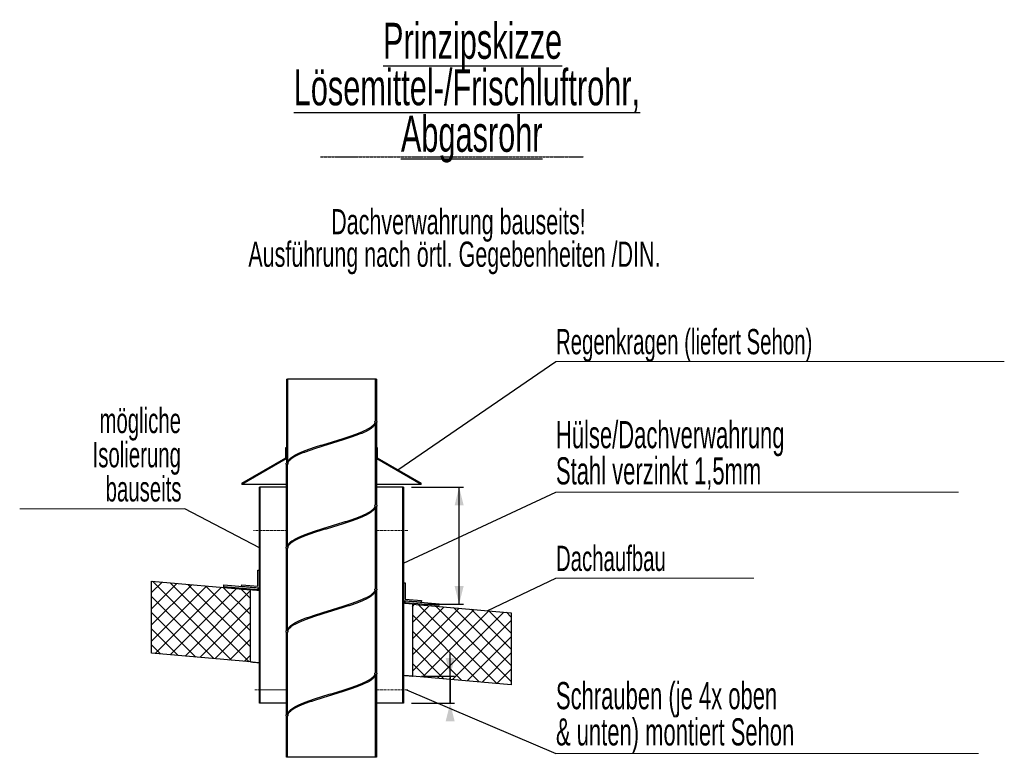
# Model space of a CAD drawing. Header units: millimetres. Extents: x 250 to 59450, y 0 to 41800.
# Tile 9 of 11: x 36701 to 44911, y 19590 to 25737. Entities that reach past the tile are written whole.
import ezdxf

# ---------------------------------------------------------------- set-up
doc = ezdxf.new("R2010")
doc.units = ezdxf.units.MM
doc.header["$LTSCALE"] = 50
doc.linetypes.add('CENTER', pattern=[10.16, 6.35, -1.27, 1.27, -1.27])
doc.linetypes.add('CENTERX2', pattern=[20.32, 12.7, -2.54, 2.54, -2.54])
doc.layers.add('MASS', color=29, linetype='Continuous')
doc.layers.add('SCHNITT', color=5, linetype='CENTER')
doc.styles.add('SLDTEXTSTYLE0', font='TXT', dxfattribs={"width": 0.605})
doc.styles.add('SLDTEXTSTYLE1', font='TXT', dxfattribs={"width": 0.638186})
doc.dimstyles.new('SLDDIMSTYLE0', dxfattribs={"dimtxt": 0.18, "dimasz": 100, "dimexe": 0, "dimexo": 0.0625, "dimgap": 0, "dimtad": 0, "dimtih": 1, "dimtoh": 1, "dimdec": 0, "dimrnd": 1e-09, "dimzin": 0, "dimdsep": 46, "dimtxsty": 'Standard', "dimsah": 1, "dimcen": 0.09, "dimadec": 0, "dimazin": 0, "dimtfac": 100, "dimtdec": 0, "dimtofl": 0, "dimtmove": 0, "dimatfit": 3, "dimfxl": 1, "dimfrac": 2, "dimtolj": 1, "dimtzin": 0, "dimarcsym": 0})

# ---------------------------------------------------------------- blocks, each defined once
blk = doc.blocks.new('SW_BLOCK_DIMENSION_6')
at = {"layer": 'MASS', "color": 0}
for p, q in [((197, 788), (197, 7038)), ((-7803, 788), (1447, 788)), ((197, 788), (197, -6792)), ((197, -6792), (197, 333)), ((-10503, -6792), (1447, -6792))]:
    blk.add_line(p, q, dxfattribs=at)
for points in [[(197, 788), (1447, 5788), (-1053, 5788)], [(197, -6792), (-1053, -11792), (1447, -11792)]]:
    blk.add_solid(points, dxfattribs=at)
at = {"layer": 'MASS', "color": 0, "char_height": 132.3, "attachment_point": 1, "rotation": 90, "style": 'SLDTEXTSTYLE0'}
for s, insert in [('min.', (-171, 0)), ('150', (27, 20))]:
    blk.add_mtext(s, dxfattribs=dict(at, insert=insert))
blk = doc.blocks.new('SW_BLOCK_DIMENSION_7')
at = {"layer": 'MASS', "color": 0}
for p, q in [((-13195, 32247), (1250, 32247)), ((0, -173), (0, 32247)), ((-10495, -173), (1250, -173))]:
    blk.add_line(p, q, dxfattribs=at)
for points in [[(0, 32247), (-1250, 27247), (1250, 27247)], [(0, -173), (1250, 4827), (-1250, 4827)]]:
    blk.add_solid(points, dxfattribs=at)
at = {"layer": 'MASS', "color": 0, "char_height": 132.3, "attachment_point": 1, "rotation": 90, "style": 'SLDTEXTSTYLE0'}
for s, insert in [('min.', (-171, 0)), ('400', (-171, 333))]:
    blk.add_mtext(s, dxfattribs=dict(at, insert=insert))
blk = doc.blocks.new('SW_NOTE_0_18')
at = {"color": 0, "linetype": 'Continuous', "lineweight": 0}
blk.add_line((117504, 0), (0, 0), dxfattribs=at)
at = {"color": 0, "linetype": 'Continuous', "lineweight": 0, "char_height": 7553.85, "attachment_point": 1, "style": 'SLDTEXTSTYLE0'}
for s, insert in [('Schrauben (je 4x oben', (25, 19809)), ('& unten) montiert Sehon', (25, 9737))]:
    blk.add_mtext(s, dxfattribs=dict(at, insert=insert))
blk = doc.blocks.new('SW_NOTE_0_19')
at = {"color": 0, "linetype": 'Continuous', "lineweight": 0}
blk.add_line((55018, 0), (0, 0), dxfattribs=at)
at = {"color": 0, "linetype": 'Continuous', "lineweight": 0, "insert": (25, 9024), "char_height": 7000, "attachment_point": 1, "style": 'SLDTEXTSTYLE0'}
blk.add_mtext('Dachaufbau', dxfattribs=at)
blk = doc.blocks.new('SW_NOTE_0_20')
at = {"color": 0, "linetype": 'Continuous', "lineweight": 0}
blk.add_line((111908, 0), (0, 0), dxfattribs=at)
at = {"color": 0, "linetype": 'Continuous', "lineweight": 0, "char_height": 7553.85, "attachment_point": 1, "style": 'SLDTEXTSTYLE0'}
for s, insert in [('Hülse/Dachverwahrung', (25, 19810)), ('Stahl verzinkt 1,5mm', (25, 9738))]:
    blk.add_mtext(s, dxfattribs=dict(at, insert=insert))
blk = doc.blocks.new('SW_NOTE_0_21')
at = {"color": 0, "linetype": 'Continuous', "lineweight": 0}
blk.add_line((124648, 0), (0, 0), dxfattribs=at)
at = {"color": 0, "linetype": 'Continuous', "lineweight": 0, "insert": (25, 9038), "char_height": 7011.46, "attachment_point": 1, "style": 'SLDTEXTSTYLE0'}
blk.add_mtext('Regenkragen (liefert Sehon)', dxfattribs=at)
blk = doc.blocks.new('SW_NOTE_0_22')
at = {"color": 0, "linetype": 'Continuous', "lineweight": 0, "char_height": 7000, "attachment_point": 2, "style": 'SLDTEXTSTYLE1'}
for s, insert in [('Dachverwahrung bauseits!', (63341, 9023)), ('Ausführung nach örtl. Gegebenheiten /DIN.', (62235, -18))]:
    blk.add_mtext(s, dxfattribs=dict(at, insert=insert))
blk = doc.blocks.new('SW_NOTE_0_23')
at = {"layer": 'SCHNITT', "color": 0}
for p, q in [((8826, -24375), (28104, -24375)), ((28104, -24375), (36938, -24375)), ((36938, -24375), (44979, -24375)), ((44979, -24375), (53021, -24375)), ((53021, -24375), (58646, -24375)), ((58646, -24375), (67479, -24375)), ((67479, -24375), (76313, -24375)), ((76313, -24375), (81938, -24375))]:
    blk.add_line(p, q, dxfattribs=at)
at = {"layer": 'SCHNITT', "color": 0, "char_height": 10000, "attachment_point": 2, "style": 'SLDTEXTSTYLE1'}
for s, insert in [('\\LPrinzipskizze', (51094, 12891)), ('\\LLösemittel-/Frischluftrohr,', (49522, -26)), ('\\LAbgasrohr', (50856, -12943))]:
    blk.add_mtext(s, dxfattribs=dict(at, insert=insert))
blk = doc.blocks.new('SW_NOTE_0_24')
at = {"color": 0, "linetype": 'Continuous', "lineweight": 0}
blk.add_line((-45948, 0), (0, 0), dxfattribs=at)
at = {"color": 0, "linetype": 'Continuous', "lineweight": 0, "char_height": 7000, "attachment_point": 3, "style": 'SLDTEXTSTYLE0'}
for s, insert in [('mögliche', (-1105, 28024)), ('Isolierung', (-1129, 18524)), ('bauseits', (-968, 9024))]:
    blk.add_mtext(s, dxfattribs=dict(at, insert=insert))
blk = doc.blocks.new('Rohrdurchführung')
at = {"linetype": 'Continuous', "true_color": 0x494949}
h = blk.add_hatch(dxfattribs=at)
h.set_pattern_fill('ANSI37', color=251, scale=1000, style=0)
h.paths.add_polyline_path([(38380, 26517), (38380, 46517), (10880, 48923), (10880, 28923)], flags=0)
h = blk.add_hatch(dxfattribs=at)
h.set_pattern_fill('ANSI37', color=251, scale=1000, style=0)
h.paths.add_polyline_path([(83380, 42580), (83380, 22580), (110880, 20174), (110880, 40174)], flags=0)
at = {"color": 96, "linetype": 'Continuous', "lineweight": 25, "true_color": 0x008000}
for p, q in [((48380, 105000), (48680, 105000)), ((48380, 105000), (48380, 81750)), ((48680, 105000), (48680, 81750)), ((73080, 105000), (48680, 105000)), ((73080, 105000), (73080, 93400)), ((73380, 105000), (73080, 105000)), ((73380, 105000), (73380, 93400)), ((73080, 93000), (73080, 70100)), ((73380, 93000), (73380, 70100)), ((48380, 58450), (48380, 81350)), ((48680, 58450), (48680, 81350)), ((73080, 69700), (73080, 46800)), ((73380, 69700), (73380, 46800)), ((48380, 35150), (48380, 58050)), ((48680, 35150), (48680, 58050)), ((73080, 46400), (73080, 23500)), ((73380, 46400), (73380, 23500)), ((48380, 11850), (48380, 34750)), ((48680, 11850), (48680, 34750)), ((73080, 23100), (73080, 0)), ((73380, 23100), (73380, 0)), ((48380, 0), (48380, 11450)), ((48680, 0), (48680, 11450)), ((48680, 0), (48380, 0)), ((73080, 0), (48680, 0)), ((73380, 0), (73080, 0))]:
    blk.add_line(p, q, dxfattribs=at)
at = {"color": 150, "linetype": 'Continuous', "lineweight": 25, "true_color": 0x0080ff}
for p, q in [((48080, 86000), (48080, 83115)), ((48280, 86000), (48080, 86000)), ((48280, 83000), (48280, 86000)), ((73480, 86000), (73480, 83000)), ((73680, 86000), (73480, 86000)), ((73680, 83115), (73680, 86000)), ((48080, 83115), (35880, 76072)), ((35980, 75899), (48280, 83000)), ((73480, 83000), (85780, 75899)), ((85880, 76072), (73680, 83115)), ((35880, 76072), (35980, 75899)), ((35980, 75899), (48380, 75899)), ((73380, 75899), (85780, 75899)), ((85780, 75899), (85880, 76072))]:
    blk.add_line(p, q, dxfattribs=at)
at = {"color": 171, "linetype": 'Continuous', "lineweight": 25, "true_color": 0x8080ff}
for p, q in [((40880, 15000), (40880, 75000)), ((41080, 75000), (40880, 75000)), ((41080, 15000), (41080, 75000)), ((48380, 75000), (41080, 75000)), ((80680, 75000), (73380, 75000)), ((80680, 75000), (80680, 15000)), ((80880, 75000), (80680, 75000)), ((80880, 75000), (80880, 15000)), ((48380, 15000), (41080, 15000)), ((80680, 15000), (73380, 15000))]:
    blk.add_line(p, q, dxfattribs=at)
at = {"color": 7, "linetype": 'CENTERX2', "lineweight": 18}
for p, q in [((48680, 62991), (39246, 62991)), ((73380, 62991), (82251, 62991)), ((48380, 18720), (39509, 18720)), ((73380, 18720), (82251, 18720))]:
    blk.add_line(p, q, dxfattribs=at)
at = {"color": 250, "linetype": 'Continuous', "lineweight": 25, "true_color": 0x0f0f0f}
for p, q in [((40380, 52001), (40880, 52001)), ((40380, 47546), (40380, 52001)), ((40880, 52001), (40880, 47001)), ((10880, 28923), (10880, 48923)), ((10880, 48923), (38380, 46517)), ((30972, 47366), (31016, 47864)), ((40380, 46543), (30972, 47366)), ((31016, 47864), (40380, 47044)), ((35899, 47437), (35943, 47935)), ((40880, 47001), (35899, 47437)), ((35943, 47935), (40380, 47546)), ((40380, 47044), (40380, 46543)), ((40398, 46541), (40380, 46543)), ((40450, 46536), (40398, 46541)), ((40538, 46529), (40450, 46536)), ((40660, 46518), (40538, 46529)), ((80880, 43501), (80880, 48501)), ((80880, 48501), (81380, 48501)), ((81380, 48501), (81380, 43959)), ((38380, 26517), (38380, 46517)), ((38398, 46515), (38380, 46517)), ((38451, 46511), (38398, 46515)), ((38540, 46503), (38451, 46511)), ((38664, 46492), (38540, 46503)), ((38823, 46478), (38664, 46492)), ((39018, 46461), (38823, 46478)), ((39246, 46441), (39018, 46461)), ((39509, 46418), (39246, 46441)), ((39806, 46392), (39509, 46418)), ((40136, 46363), (39806, 46392)), ((40499, 46331), (40136, 46363)), ((40880, 46298), (40499, 46331)), ((40816, 46504), (40660, 46518)), ((40880, 46499), (40816, 46504)), ((81380, 43959), (85905, 43563)), ((85861, 43065), (80880, 43501)), ((80944, 42994), (80880, 42999)), ((81262, 42765), (80880, 42799)), ((81101, 42980), (80944, 42994)), ((81223, 42969), (81101, 42980)), ((81310, 42962), (81223, 42969)), ((81624, 42733), (81262, 42765)), ((81363, 42957), (81310, 42962)), ((81380, 42956), (81363, 42957)), ((81380, 42956), (81380, 43457)), ((81380, 43457), (90788, 42634)), ((90744, 42136), (81380, 42956)), ((81954, 42705), (81624, 42733)), ((82251, 42679), (81954, 42705)), ((82514, 42656), (82251, 42679)), ((82743, 42636), (82514, 42656)), ((82937, 42619), (82743, 42636)), ((83096, 42605), (82937, 42619)), ((83220, 42594), (83096, 42605)), ((83309, 42586), (83220, 42594)), ((83362, 42581), (83309, 42586)), ((83380, 42580), (83362, 42581)), ((83380, 42580), (83380, 22580)), ((83380, 42580), (110880, 40174)), ((85905, 43563), (85861, 43065)), ((90788, 42634), (90744, 42136)), ((110880, 40174), (110880, 20174)), ((38380, 26517), (10880, 28923)), ((38380, 26517), (38398, 26515)), ((38398, 26515), (38451, 26511)), ((38451, 26511), (38540, 26503)), ((38540, 26503), (38664, 26492)), ((38664, 26492), (38823, 26478)), ((38823, 26478), (39018, 26461)), ((39018, 26461), (39246, 26441)), ((39246, 26441), (39509, 26418)), ((39509, 26418), (39806, 26392)), ((39806, 26392), (40136, 26363)), ((40136, 26363), (40499, 26331)), ((40499, 26331), (40880, 26298)), ((80880, 22799), (81262, 22765)), ((81262, 22765), (81624, 22733)), ((81624, 22733), (81954, 22705)), ((81954, 22705), (82251, 22679)), ((82251, 22679), (82514, 22656)), ((82514, 22656), (82743, 22636)), ((82743, 22636), (82937, 22619)), ((82937, 22619), (83096, 22605)), ((83096, 22605), (83220, 22594)), ((83220, 22594), (83309, 22586)), ((83309, 22586), (83362, 22581)), ((83362, 22581), (83380, 22580)), ((110880, 20174), (83380, 22580)), ((41080, 15000), (40880, 15000)), ((80880, 15000), (80680, 15000))]:
    blk.add_line(p, q, dxfattribs=at)
at = {"color": 7, "linetype": 'Continuous', "lineweight": 18}
for p, q in [((10880, 48923), (10880, 28923)), ((38380, 46517), (10880, 48923)), ((38380, 26517), (38380, 46517)), ((110880, 40174), (83380, 42580)), ((83380, 42580), (83380, 22580)), ((110880, 20174), (110880, 40174)), ((10880, 28923), (38380, 26517)), ((83380, 22580), (110880, 20174))]:
    blk.add_line(p, q, dxfattribs=at)
at = {"color": 250, "linetype": 'Continuous', "lineweight": 18, "true_color": 0x0f0f0f}
for p, q in [((38380, 46517), (10880, 48923)), ((10880, 48923), (10880, 28923)), ((38380, 26517), (38380, 46517)), ((110880, 40174), (83380, 42580)), ((83380, 42580), (83380, 22580)), ((110880, 20174), (110880, 40174)), ((10880, 28923), (38380, 26517)), ((83380, 22580), (110880, 20174))]:
    blk.add_line(p, q, dxfattribs=at)
at = {"color": 96, "linetype": 'Continuous', "lineweight": 25, "true_color": 0x008000}
for points, knots in [([(72980, 93200), (72978, 93149), (72973, 93054), (72940, 92925), (72900, 92817), (72858, 92729), (72821, 92661), (72785, 92603), (72735, 92528), (72657, 92425), (72534, 92285), (72386, 92139), (72266, 92040), (72206, 91989)], [0, 0, 0, 0, 0.131783, 0.2451749, 0.3400373, 0.4162903, 0.4738787, 0.5164138, 0.5615222, 0.6522219, 0.7577718, 0.8779767, 1, 1, 1, 1]), ([(73080, 93000), (73060, 93015), (73043, 93032), (73017, 93068), (73007, 93086), (72992, 93122), (72987, 93139), (72981, 93171), (72980, 93186), (72980, 93214), (72981, 93229), (72987, 93261), (72992, 93278), (73007, 93314), (73017, 93332), (73043, 93368), (73060, 93385), (73080, 93400)], [0, 0, 0, 0, 0.125, 0.125, 0.25, 0.25, 0.375, 0.375, 0.5, 0.5, 0.625, 0.625, 0.75, 0.75, 0.875, 0.875, 1, 1, 1, 1]), ([(73380, 93400), (73400, 93385), (73417, 93368), (73443, 93332), (73453, 93314), (73468, 93278), (73473, 93261), (73479, 93229), (73480, 93214), (73480, 93186), (73479, 93171), (73473, 93139), (73468, 93122), (73453, 93086), (73443, 93068), (73417, 93032), (73400, 93015), (73380, 93000)], [0, 0, 0, 0, 0.125, 0.125, 0.25, 0.25, 0.375, 0.375, 0.5, 0.5, 0.625, 0.625, 0.75, 0.75, 0.875, 0.875, 1, 1, 1, 1]), ([(48680, 81750), (48691, 81871), (48714, 82113), (48897, 82479), (49186, 82843), (49591, 83205), (50103, 83571), (50720, 83936), (51434, 84297), (52240, 84662), (53128, 85028), (54092, 85389), (55120, 85754), (56204, 86120), (57333, 86482), (58496, 86846), (59682, 87212), (60880, 87575), (62078, 87938), (63264, 88304), (64427, 88668), (65557, 89030), (66640, 89396), (67669, 89761), (68632, 90122), (69521, 90488), (70325, 90853), (71042, 91214), (71650, 91579), (72037, 91839), (72186, 91976), (72203, 91991)], [0, 0, 0, 0, 0.0355066, 0.0711337, 0.1066803, 0.1421517, 0.1777707, 0.2133495, 0.2488033, 0.2844062, 0.320009, 0.3554628, 0.3910416, 0.4266606, 0.462132, 0.4976787, 0.5333057, 0.5688123, 0.6043189, 0.639946, 0.6754926, 0.710964, 0.746583, 0.7821618, 0.8176156, 0.8532185, 0.8888213, 0.9242752, 0.9598539, 0.9954729, 1, 1, 1, 1]), ([(73080, 93000), (73069, 92879), (73046, 92637), (72864, 92271), (72574, 91907), (72169, 91545), (71657, 91179), (71040, 90814), (70326, 90453), (69521, 90088), (68632, 89722), (67669, 89361), (66640, 88996), (65557, 88630), (64427, 88268), (63264, 87904), (62078, 87538), (60880, 87175), (59682, 86812), (58496, 86446), (57333, 86082), (56204, 85720), (55120, 85354), (54092, 84989), (53128, 84628), (52239, 84262), (51435, 83897), (50718, 83536), (50110, 83171), (49724, 82911), (49574, 82774), (49557, 82759)], [0, 0, 0, 0, 0.0355066, 0.0711336, 0.1066803, 0.1421517, 0.1777707, 0.2133495, 0.2488033, 0.2844061, 0.320009, 0.3554628, 0.3910416, 0.4266606, 0.462132, 0.4976786, 0.5333057, 0.5688123, 0.6043189, 0.639946, 0.6754926, 0.710964, 0.746583, 0.7821618, 0.8176156, 0.8532185, 0.8888213, 0.9242751, 0.9598539, 0.9954729, 1, 1, 1, 1]), ([(48780, 81550), (48783, 81601), (48787, 81696), (48820, 81825), (48860, 81933), (48902, 82021), (48940, 82089), (48976, 82147), (49025, 82222), (49103, 82325), (49226, 82465), (49375, 82611), (49494, 82710), (49554, 82761)], [0, 0, 0, 0, 0.131783, 0.2451749, 0.3400373, 0.4162903, 0.4738787, 0.5164138, 0.5615222, 0.6522219, 0.7577718, 0.8779767, 1, 1, 1, 1]), ([(48380, 81350), (48360, 81365), (48343, 81382), (48317, 81418), (48307, 81436), (48292, 81472), (48287, 81489), (48281, 81521), (48280, 81536), (48280, 81564), (48281, 81579), (48287, 81611), (48292, 81628), (48307, 81664), (48317, 81682), (48343, 81718), (48360, 81735), (48380, 81750)], [0, 0, 0, 0, 0.125, 0.125, 0.25, 0.25, 0.375, 0.375, 0.5, 0.5, 0.625, 0.625, 0.75, 0.75, 0.875, 0.875, 1, 1, 1, 1]), ([(48680, 81750), (48700, 81735), (48717, 81718), (48743, 81682), (48753, 81664), (48768, 81628), (48773, 81611), (48779, 81579), (48780, 81564), (48780, 81536), (48779, 81521), (48773, 81489), (48768, 81472), (48753, 81436), (48743, 81418), (48717, 81382), (48700, 81365), (48680, 81350)], [0, 0, 0, 0, 0.125, 0.125, 0.25, 0.25, 0.375, 0.375, 0.5, 0.5, 0.625, 0.625, 0.75, 0.75, 0.875, 0.875, 1, 1, 1, 1]), ([(48680, 58450), (48691, 58571), (48714, 58813), (48897, 59179), (49186, 59543), (49591, 59905), (50103, 60271), (50720, 60636), (51434, 60997), (52240, 61362), (53128, 61728), (54092, 62089), (55120, 62454), (56204, 62820), (57333, 63182), (58496, 63546), (59682, 63912), (60880, 64275), (62078, 64638), (63264, 65004), (64427, 65368), (65557, 65730), (66640, 66096), (67669, 66461), (68632, 66822), (69521, 67188), (70325, 67553), (71042, 67914), (71650, 68279), (72037, 68539), (72186, 68676), (72203, 68691)], [0, 0, 0, 0, 0.03550663, 0.07113366, 0.10668031, 0.14215172, 0.1777707, 0.21334946, 0.24880328, 0.28440615, 0.32000902, 0.35546285, 0.3910416, 0.42666057, 0.462132, 0.49767865, 0.53330568, 0.56881231, 0.60431892, 0.63994595, 0.6754926, 0.71096403, 0.746583, 0.78216177, 0.81761558, 0.85321845, 0.88882132, 0.92427514, 0.9598539, 0.99547288, 1, 1, 1, 1]), ([(73080, 69700), (73069, 69579), (73046, 69337), (72864, 68971), (72574, 68607), (72169, 68245), (71657, 67879), (71040, 67514), (70326, 67153), (69521, 66787), (68632, 66422), (67669, 66061), (66640, 65696), (65557, 65330), (64427, 64968), (63264, 64604), (62078, 64238), (60880, 63875), (59682, 63512), (58496, 63146), (57333, 62782), (56204, 62420), (55120, 62054), (54092, 61689), (53128, 61328), (52239, 60962), (51435, 60597), (50718, 60236), (50110, 59871), (49724, 59611), (49574, 59474), (49557, 59459)], [0, 0, 0, 0, 0.03550661, 0.07113364, 0.1066803, 0.14215173, 0.17777071, 0.21334946, 0.24880327, 0.28440614, 0.32000902, 0.35546284, 0.39104159, 0.42666058, 0.46213199, 0.49767864, 0.53330567, 0.5688123, 0.60431893, 0.63994596, 0.67549261, 0.71096403, 0.74658301, 0.78216176, 0.81761557, 0.85321846, 0.88882133, 0.92427514, 0.9598539, 0.99547288, 1, 1, 1, 1]), ([(72980, 69900), (72978, 69849), (72973, 69754), (72940, 69625), (72900, 69517), (72858, 69429), (72821, 69361), (72785, 69303), (72735, 69228), (72657, 69125), (72534, 68985), (72386, 68839), (72266, 68740), (72206, 68689)], [0, 0, 0, 0, 0.1317829, 0.245175, 0.3400374, 0.4162903, 0.4738786, 0.5164138, 0.5615221, 0.6522219, 0.7577719, 0.8779766, 1, 1, 1, 1]), ([(73080, 69700), (73077, 69702), (73052, 69721), (73013, 69767), (72985, 69837), (72977, 69910), (72990, 69984), (73027, 70054), (73064, 70086), (73080, 70100)], [0, 0, 0, 0, 0.0227448, 0.2045253, 0.3863024, 0.500076, 0.6818569, 0.8636379, 1, 1, 1, 1]), ([(73380, 70100), (73390, 70092), (73421, 70067), (73460, 70009), (73484, 69927), (73478, 69841), (73445, 69763), (73405, 69719), (73381, 69701), (73380, 69700)], [0, 0, 0, 0, 0.0796942, 0.2615391, 0.443383, 0.6252288, 0.8070732, 0.9889182, 1, 1, 1, 1]), ([(48380, 58050), (48360, 58065), (48343, 58082), (48317, 58118), (48307, 58136), (48292, 58172), (48287, 58189), (48281, 58221), (48280, 58236), (48280, 58264), (48281, 58279), (48287, 58311), (48292, 58328), (48307, 58364), (48317, 58382), (48343, 58418), (48360, 58435), (48380, 58450)], [0, 0, 0, 0, 0.125, 0.125, 0.25, 0.25, 0.375, 0.375, 0.5, 0.5, 0.625, 0.625, 0.75, 0.75, 0.875, 0.875, 1, 1, 1, 1]), ([(48680, 58450), (48700, 58435), (48717, 58418), (48743, 58382), (48753, 58364), (48768, 58328), (48773, 58311), (48779, 58279), (48780, 58264), (48780, 58236), (48779, 58221), (48773, 58189), (48768, 58172), (48753, 58136), (48743, 58118), (48717, 58082), (48700, 58065), (48680, 58050)], [0, 0, 0, 0, 0.125, 0.125, 0.25, 0.25, 0.375, 0.375, 0.5, 0.5, 0.625, 0.625, 0.75, 0.75, 0.875, 0.875, 1, 1, 1, 1]), ([(48780, 58250), (48783, 58301), (48787, 58396), (48820, 58525), (48860, 58633), (48902, 58721), (48940, 58789), (48976, 58847), (49025, 58922), (49103, 59025), (49226, 59165), (49375, 59311), (49494, 59410), (49554, 59461)], [0, 0, 0, 0, 0.131783, 0.245175, 0.3400374, 0.4162903, 0.4738787, 0.5164138, 0.5615222, 0.652222, 0.7577719, 0.8779767, 1, 1, 1, 1]), ([(72980, 46600), (72978, 46549), (72973, 46454), (72940, 46325), (72900, 46217), (72858, 46129), (72821, 46061), (72785, 46003), (72735, 45928), (72657, 45825), (72534, 45685), (72386, 45539), (72266, 45440), (72206, 45389)], [0, 0, 0, 0, 0.131783, 0.24517498, 0.34003738, 0.41629031, 0.47387865, 0.51641378, 0.56152214, 0.65222191, 0.75777186, 0.87797664, 1, 1, 1, 1]), ([(73080, 46400), (73060, 46415), (73043, 46432), (73017, 46468), (73007, 46486), (72992, 46522), (72987, 46539), (72981, 46571), (72980, 46586), (72980, 46614), (72981, 46629), (72987, 46661), (72992, 46678), (73007, 46714), (73017, 46732), (73043, 46768), (73060, 46785), (73080, 46800)], [0, 0, 0, 0, 0.125, 0.125, 0.25, 0.25, 0.375, 0.375, 0.5, 0.5, 0.625, 0.625, 0.75, 0.75, 0.875, 0.875, 1, 1, 1, 1]), ([(73380, 46800), (73400, 46785), (73417, 46768), (73443, 46732), (73453, 46714), (73468, 46678), (73473, 46661), (73479, 46629), (73480, 46614), (73480, 46586), (73479, 46571), (73473, 46539), (73468, 46522), (73453, 46486), (73443, 46468), (73417, 46432), (73400, 46415), (73380, 46400)], [0, 0, 0, 0, 0.125, 0.125, 0.25, 0.25, 0.375, 0.375, 0.5, 0.5, 0.625, 0.625, 0.75, 0.75, 0.875, 0.875, 1, 1, 1, 1]), ([(48680, 35150), (48691, 35271), (48714, 35513), (48897, 35879), (49186, 36243), (49591, 36605), (50103, 36971), (50720, 37336), (51434, 37697), (52240, 38062), (53128, 38428), (54092, 38789), (55120, 39154), (56204, 39520), (57333, 39882), (58496, 40246), (59682, 40612), (60880, 40975), (62078, 41338), (63264, 41704), (64427, 42068), (65557, 42430), (66640, 42796), (67669, 43161), (68632, 43522), (69521, 43888), (70325, 44253), (71042, 44614), (71650, 44979), (72037, 45239), (72186, 45376), (72203, 45391)], [0, 0, 0, 0, 0.0355066, 0.0711337, 0.1066803, 0.1421517, 0.1777707, 0.2133495, 0.2488033, 0.2844061, 0.320009, 0.3554628, 0.3910416, 0.4266606, 0.462132, 0.4976786, 0.5333057, 0.5688123, 0.6043189, 0.639946, 0.6754926, 0.710964, 0.746583, 0.7821618, 0.8176156, 0.8532185, 0.8888213, 0.9242751, 0.9598539, 0.9954729, 1, 1, 1, 1]), ([(73080, 46400), (73069, 46279), (73046, 46037), (72864, 45671), (72574, 45307), (72169, 44945), (71657, 44579), (71040, 44214), (70326, 43853), (69521, 43487), (68632, 43122), (67669, 42761), (66640, 42396), (65557, 42030), (64427, 41668), (63264, 41304), (62078, 40938), (60880, 40575), (59682, 40212), (58496, 39846), (57333, 39482), (56204, 39120), (55120, 38754), (54092, 38389), (53128, 38028), (52239, 37662), (51435, 37297), (50718, 36936), (50110, 36571), (49724, 36311), (49574, 36174), (49557, 36159)], [0, 0, 0, 0, 0.0355066, 0.0711337, 0.1066803, 0.1421517, 0.1777707, 0.2133495, 0.2488033, 0.2844062, 0.320009, 0.3554628, 0.3910416, 0.4266606, 0.462132, 0.4976787, 0.5333057, 0.5688123, 0.6043189, 0.639946, 0.6754926, 0.710964, 0.746583, 0.7821618, 0.8176156, 0.8532185, 0.8888213, 0.9242751, 0.9598539, 0.9954729, 1, 1, 1, 1]), ([(48780, 34950), (48783, 35001), (48787, 35096), (48820, 35225), (48860, 35333), (48902, 35421), (48940, 35489), (48976, 35547), (49025, 35622), (49103, 35725), (49226, 35865), (49375, 36011), (49494, 36110), (49554, 36161)], [0, 0, 0, 0, 0.131783, 0.245175, 0.3400374, 0.4162903, 0.4738787, 0.5164138, 0.5615221, 0.6522219, 0.7577719, 0.8779767, 1, 1, 1, 1]), ([(48380, 34750), (48360, 34765), (48343, 34782), (48317, 34818), (48307, 34836), (48292, 34872), (48287, 34889), (48281, 34921), (48280, 34936), (48280, 34964), (48281, 34979), (48287, 35011), (48292, 35028), (48307, 35064), (48317, 35082), (48343, 35118), (48360, 35135), (48380, 35150)], [0, 0, 0, 0, 0.125, 0.125, 0.25, 0.25, 0.375, 0.375, 0.5, 0.5, 0.625, 0.625, 0.75, 0.75, 0.875, 0.875, 1, 1, 1, 1]), ([(48680, 35150), (48700, 35135), (48717, 35118), (48743, 35082), (48753, 35064), (48768, 35028), (48773, 35011), (48779, 34979), (48780, 34964), (48780, 34936), (48779, 34921), (48773, 34889), (48768, 34872), (48753, 34836), (48743, 34818), (48717, 34782), (48700, 34765), (48680, 34750)], [0, 0, 0, 0, 0.125, 0.125, 0.25, 0.25, 0.375, 0.375, 0.5, 0.5, 0.625, 0.625, 0.75, 0.75, 0.875, 0.875, 1, 1, 1, 1]), ([(48680, 11850), (48691, 11971), (48714, 12213), (48897, 12579), (49186, 12943), (49591, 13305), (50103, 13671), (50720, 14036), (51434, 14397), (52240, 14762), (53128, 15128), (54092, 15489), (55120, 15854), (56204, 16220), (57333, 16582), (58496, 16946), (59682, 17312), (60880, 17675), (62078, 18038), (63264, 18404), (64427, 18768), (65557, 19130), (66640, 19496), (67669, 19861), (68632, 20222), (69521, 20588), (70325, 20953), (71042, 21314), (71650, 21679), (72037, 21939), (72186, 22076), (72203, 22091)], [0, 0, 0, 0, 0.0355066, 0.0711337, 0.1066803, 0.1421517, 0.1777707, 0.2133495, 0.2488033, 0.2844062, 0.320009, 0.3554628, 0.3910416, 0.4266606, 0.462132, 0.4976787, 0.5333057, 0.5688123, 0.6043189, 0.6399459, 0.6754926, 0.710964, 0.746583, 0.7821618, 0.8176156, 0.8532185, 0.8888213, 0.9242751, 0.9598539, 0.9954729, 1, 1, 1, 1]), ([(73080, 23100), (73069, 22979), (73046, 22737), (72864, 22371), (72574, 22007), (72169, 21645), (71657, 21279), (71040, 20914), (70326, 20553), (69521, 20187), (68632, 19822), (67669, 19461), (66640, 19096), (65557, 18730), (64427, 18368), (63264, 18004), (62078, 17638), (60880, 17275), (59682, 16912), (58496, 16546), (57333, 16182), (56204, 15820), (55120, 15454), (54092, 15089), (53128, 14728), (52239, 14362), (51435, 13997), (50718, 13636), (50110, 13271), (49724, 13011), (49574, 12874), (49557, 12859)], [0, 0, 0, 0, 0.0355066, 0.0711337, 0.1066803, 0.1421517, 0.1777707, 0.2133495, 0.2488033, 0.2844062, 0.320009, 0.3554628, 0.3910416, 0.4266606, 0.462132, 0.4976786, 0.5333057, 0.5688123, 0.6043189, 0.639946, 0.6754926, 0.710964, 0.746583, 0.7821618, 0.8176156, 0.8532185, 0.8888213, 0.9242751, 0.9598539, 0.9954729, 1, 1, 1, 1]), ([(72980, 23300), (72978, 23249), (72973, 23154), (72940, 23025), (72900, 22917), (72858, 22829), (72821, 22761), (72785, 22703), (72735, 22628), (72657, 22525), (72534, 22385), (72386, 22239), (72266, 22140), (72206, 22089)], [0, 0, 0, 0, 0.131783, 0.245175, 0.3400374, 0.4162903, 0.4738787, 0.5164138, 0.5615222, 0.652222, 0.7577719, 0.8779767, 1, 1, 1, 1]), ([(73080, 23100), (73060, 23115), (73043, 23132), (73017, 23168), (73007, 23186), (72992, 23222), (72987, 23239), (72981, 23271), (72980, 23286), (72980, 23314), (72981, 23329), (72987, 23361), (72992, 23378), (73007, 23414), (73017, 23432), (73043, 23468), (73060, 23485), (73080, 23500)], [0, 0, 0, 0, 0.125, 0.125, 0.25, 0.25, 0.375, 0.375, 0.5, 0.5, 0.625, 0.625, 0.75, 0.75, 0.875, 0.875, 1, 1, 1, 1]), ([(73380, 23500), (73400, 23485), (73417, 23468), (73443, 23432), (73453, 23414), (73468, 23378), (73473, 23361), (73479, 23329), (73480, 23314), (73480, 23286), (73479, 23271), (73473, 23239), (73468, 23222), (73453, 23186), (73443, 23168), (73417, 23132), (73400, 23115), (73380, 23100)], [0, 0, 0, 0, 0.125, 0.125, 0.25, 0.25, 0.375, 0.375, 0.5, 0.5, 0.625, 0.625, 0.75, 0.75, 0.875, 0.875, 1, 1, 1, 1]), ([(48380, 11450), (48360, 11465), (48343, 11482), (48317, 11518), (48307, 11536), (48292, 11572), (48287, 11589), (48281, 11621), (48280, 11636), (48280, 11664), (48281, 11679), (48287, 11711), (48292, 11728), (48307, 11764), (48317, 11782), (48343, 11818), (48360, 11835), (48380, 11850)], [0, 0, 0, 0, 0.125, 0.125, 0.25, 0.25, 0.375, 0.375, 0.5, 0.5, 0.625, 0.625, 0.75, 0.75, 0.875, 0.875, 1, 1, 1, 1]), ([(48680, 11850), (48700, 11835), (48717, 11818), (48743, 11782), (48753, 11764), (48768, 11728), (48773, 11711), (48779, 11679), (48780, 11664), (48780, 11636), (48779, 11621), (48773, 11589), (48768, 11572), (48753, 11536), (48743, 11518), (48717, 11482), (48700, 11465), (48680, 11450)], [0, 0, 0, 0, 0.125, 0.125, 0.25, 0.25, 0.375, 0.375, 0.5, 0.5, 0.625, 0.625, 0.75, 0.75, 0.875, 0.875, 1, 1, 1, 1]), ([(48780, 11650), (48783, 11701), (48787, 11796), (48820, 11925), (48860, 12033), (48902, 12121), (48940, 12189), (48976, 12247), (49025, 12322), (49103, 12425), (49226, 12565), (49375, 12711), (49494, 12810), (49554, 12861)], [0, 0, 0, 0, 0.131783, 0.2451749, 0.3400373, 0.4162903, 0.4738787, 0.5164138, 0.5615222, 0.6522219, 0.7577718, 0.8779767, 1, 1, 1, 1])]:
    blk.add_open_spline(points, degree=3, knots=knots, dxfattribs=at)
at = {"color": 7, "linetype": 'Continuous', "lineweight": 0}
for name, p in [('SW_NOTE_0_22', (32833, 143276)), ('SW_NOTE_0_21', (123266, 109928)), ('SW_NOTE_0_24', (20179, 69038)), ('SW_NOTE_0_20', (123266, 73613)), ('SW_NOTE_0_19', (123266, 49746)), ('SW_NOTE_0_18', (123266, 1100))]:
    blk.add_blockref(name, p, dxfattribs=at)
at = {"layer": 'MASS'}
for name, p in [('SW_BLOCK_DIMENSION_7', (96376, 42753)), ('SW_BLOCK_DIMENSION_6', (93683, 21792))]:
    blk.add_blockref(name, p, dxfattribs=at)
at = {"layer": 'SCHNITT', "color": 5, "true_color": 0x0000ff}
blk.add_blockref('SW_NOTE_0_23', (49021, 191153), dxfattribs=at)
at = {"color": 7, "linetype": 'Continuous', "lineweight": 0}
for points in [[(79344, 79846), (123266, 109928)], [(80880, 53926), (123266, 73613)], [(40880, 58224), (20179, 69038)], [(104352, 40745), (123266, 49746)], [(81704, 18720), (123266, 1100)]]:
    blk.add_leader(points, dimstyle='SLDDIMSTYLE0', dxfattribs=at)

msp = doc.modelspace()

# ---------------------------------------------------------------- block references
at = {"color": 7, "linetype": 'Continuous', "xscale": 0.03, "yscale": 0.03, "zscale": 0.03}
msp.add_blockref('Rohrdurchführung', (37473.96, 19590.21), dxfattribs=at)

doc.saveas('drawing.dxf')
